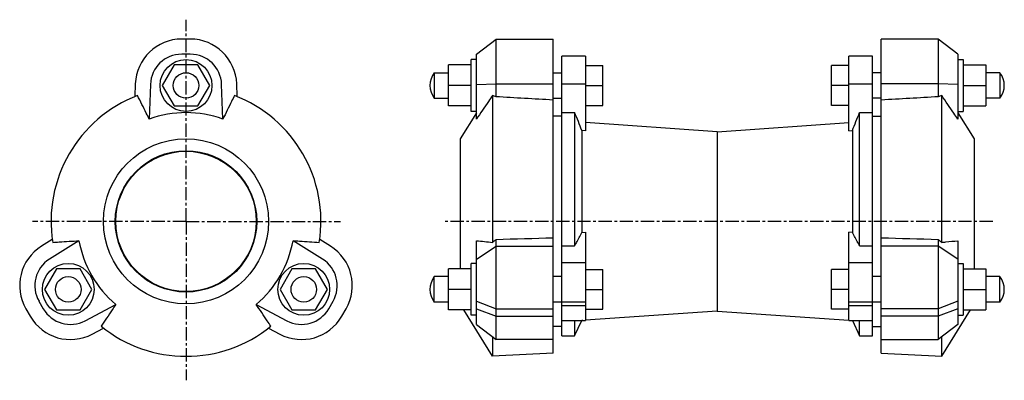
# Model space of a CAD drawing. Header units: millimetres. Extents: x 35 to 491, y 39 to 206.
import ezdxf

# ---------------------------------------------------------------- set-up
doc = ezdxf.new("R2010")
doc.units = ezdxf.units.MM
doc.header["$LTSCALE"] = 16.335
doc.linetypes.add('CENTER', pattern=[0.6, 0.375, -0.075, 0.075, -0.075])
doc.layers.get('0').update_dxf_attribs({"linetype": 'CONTINUOUS'})
doc.layers.add('DEFAULT_1', color=7, linetype='CENTER')

msp = doc.modelspace()

# ---------------------------------------------------------------- linework, layer by layer
at = {"color": 7, "linetype": 'Continuous'}
for p, q in [((113.59, 197.1), (109.59, 197.1)), ((246.08, 190.1), (255.18, 197.1)), ((255.18, 170.37), (255.18, 197.1)), ((255.18, 197.1), (281.58, 197.1)), ((281.58, 51.59), (281.58, 197.1)), ((433.58, 51.59), (433.58, 197.1)), ((459.98, 197.1), (433.58, 197.1)), ((459.98, 197.1), (459.98, 170.37)), ((469.08, 190.1), (459.98, 197.1)), ((113.59, 190.1), (109.59, 190.1)), ((243.58, 163.6), (243.58, 187.6)), ((246.08, 187.6), (243.58, 187.6)), ((246.08, 160.03), (246.08, 190.1)), ((285.58, 59.63), (285.58, 189.12)), ((296.58, 189.12), (285.58, 189.12)), ((296.58, 189.12), (296.58, 154.56)), ((418.58, 154.56), (418.58, 189.12)), ((429.58, 189.12), (418.58, 189.12)), ((429.58, 59.63), (429.58, 189.12)), ((469.08, 190.1), (469.08, 160.03)), ((469.08, 187.6), (471.58, 187.6)), ((471.58, 187.6), (471.58, 163.6)), ((106.11, 185.1), (100.62, 175.6)), ((117.08, 185.1), (106.11, 185.1)), ((122.56, 175.6), (117.08, 185.1)), ((233.13, 166.1), (233.13, 185.1)), ((243.58, 185.1), (233.13, 185.1)), ((296.58, 184.86), (304.58, 184.86)), ((304.58, 166.38), (304.58, 184.86)), ((410.58, 166.38), (410.58, 184.86)), ((418.58, 184.86), (410.58, 184.86)), ((471.58, 185.1), (482.03, 185.1)), ((482.03, 185.1), (482.03, 166.1)), ((226.58, 181.54), (226.58, 169.7)), ((226.58, 181.54), (233.13, 181.54)), ((281.58, 181.54), (285.58, 181.54)), ((433.58, 181.54), (429.58, 181.54)), ((488.58, 181.54), (482.03, 181.54)), ((488.58, 181.54), (488.58, 169.7)), ((88.1, 176.35), (87.9, 170.45)), ((95.1, 176.1), (94.54, 160.03)), ((100.62, 175.6), (106.11, 166.1)), ((117.08, 166.1), (122.56, 175.6)), ((128.64, 160.03), (128.08, 176.1)), ((135.28, 170.45), (135.08, 176.35)), ((243.58, 175.6), (233.13, 175.6)), ((296.58, 175.62), (304.58, 175.62)), ((418.58, 175.62), (410.58, 175.62)), ((471.58, 175.6), (482.03, 175.6)), ((226.58, 169.7), (233.13, 169.7)), ((253.58, 170.96), (253.58, 102.9)), ((281.58, 169.7), (285.58, 169.7)), ((433.58, 169.7), (429.58, 169.7)), ((461.58, 102.9), (461.58, 170.96)), ((488.58, 169.7), (482.03, 169.7)), ((106.11, 166.1), (117.08, 166.1)), ((243.58, 166.1), (233.13, 166.1)), ((296.58, 166.38), (304.58, 166.38)), ((418.58, 166.38), (410.58, 166.38)), ((471.58, 166.1), (482.03, 166.1)), ((246.08, 163), (238.58, 150.88)), ((246.08, 163.6), (243.58, 163.6)), ((285.58, 161.38), (281.58, 161.38)), ((285.58, 163.11), (291.59, 163.11)), ((291.59, 163.11), (291.59, 101.36)), ((423.56, 163.11), (429.58, 163.11)), ((423.56, 101.36), (423.56, 163.11)), ((429.57, 161.38), (433.58, 161.38)), ((469.08, 163.6), (471.58, 163.6)), ((469.08, 163), (476.58, 150.88)), ((357.58, 154.14), (296.58, 158.41)), ((357.58, 154.14), (418.58, 158.41)), ((238.58, 150.88), (238.58, 90.64)), ((294.9, 154.71), (294.9, 107.45)), ((296.58, 154.56), (294.9, 154.71)), ((357.58, 154.14), (357.58, 71.11)), ((418.58, 154.56), (420.25, 154.71)), ((420.25, 154.71), (420.25, 107.45)), ((476.58, 150.88), (476.58, 90.64)), ((294.9, 107.45), (296.58, 107.57)), ((296.58, 107.57), (296.58, 66.77)), ((418.58, 66.77), (418.58, 107.57)), ((420.25, 107.45), (418.58, 107.57)), ((49.67, 104.23), (44.67, 101.11)), ((62.02, 103.69), (48.38, 95.17)), ((174.81, 95.17), (161.17, 103.69)), ((178.52, 101.11), (173.52, 104.23)), ((246.08, 64.91), (246.08, 103.69)), ((255.18, 57.91), (255.18, 104.28)), ((285.58, 101.36), (291.59, 101.36)), ((423.56, 101.36), (429.58, 101.36)), ((459.98, 104.28), (459.98, 57.91)), ((469.08, 103.69), (469.08, 64.91)), ((243.58, 69.14), (243.58, 93.14)), ((246.08, 93.14), (243.58, 93.14)), ((469.08, 93.14), (471.58, 93.14)), ((471.58, 93.14), (471.58, 69.14)), ((51.57, 90.64), (46.09, 81.14)), ((62.54, 90.64), (51.57, 90.64)), ((68.03, 81.14), (62.54, 90.64)), ((160.64, 90.64), (155.15, 81.14)), ((171.61, 90.64), (160.64, 90.64)), ((177.09, 81.14), (171.61, 90.64)), ((226.58, 75.21), (226.58, 87.05)), ((233.13, 87.05), (226.58, 87.05)), ((233.13, 71.64), (233.13, 90.64)), ((243.58, 90.64), (233.13, 90.64)), ((285.58, 87.05), (281.58, 87.05)), ((296.58, 90.37), (304.58, 90.37)), ((304.58, 71.89), (304.58, 90.37)), ((418.58, 90.37), (410.58, 90.37)), ((410.58, 71.89), (410.58, 90.37)), ((433.58, 87.05), (429.58, 87.05)), ((471.58, 90.64), (482.03, 90.64)), ((482.03, 90.64), (482.03, 71.64)), ((488.58, 87.05), (482.03, 87.05)), ((488.58, 75.21), (488.58, 87.05)), ((46.09, 81.14), (51.57, 71.64)), ((62.54, 71.64), (68.03, 81.14)), ((155.15, 81.14), (160.64, 71.64)), ((171.61, 71.64), (177.09, 81.14)), ((243.58, 81.14), (233.13, 81.14)), ((296.58, 81.13), (304.58, 81.13)), ((418.58, 81.13), (410.58, 81.13)), ((471.58, 81.14), (482.03, 81.14)), ((43.5, 75.63), (45.5, 72.16)), ((64.87, 66.61), (79.07, 74.16)), ((144.12, 74.16), (158.32, 66.61)), ((177.68, 72.16), (179.68, 75.63)), ((233.13, 75.21), (226.58, 75.21)), ((285.58, 75.21), (281.58, 75.21)), ((433.58, 75.21), (429.58, 75.21)), ((488.58, 75.21), (482.03, 75.21)), ((37.44, 72.13), (39.44, 68.66)), ((51.57, 71.64), (62.54, 71.64)), ((160.64, 71.64), (171.61, 71.64)), ((183.74, 68.66), (185.74, 72.13)), ((243.58, 71.64), (233.13, 71.64)), ((253.58, 50.13), (240.27, 71.64)), ((246.08, 69.14), (243.58, 69.14)), ((357.58, 71.11), (296.57, 66.84)), ((296.58, 71.89), (304.58, 71.89)), ((357.58, 71.11), (418.58, 66.84)), ((418.58, 71.89), (410.58, 71.89)), ((461.58, 50.13), (474.89, 71.64)), ((469.08, 69.14), (471.58, 69.14)), ((471.58, 71.64), (482.03, 71.64)), ((246.08, 64.91), (255.18, 57.91)), ((285.58, 63.88), (281.58, 63.88)), ((285.58, 66.77), (296.58, 66.77)), ((291.59, 66.77), (291.59, 59.63)), ((291.59, 59.63), (294.9, 66.73)), ((294.9, 66.77), (294.9, 66.73)), ((295.44, 66.77), (294.9, 66.73)), ((418.58, 66.77), (429.58, 66.77)), ((419.71, 66.77), (420.25, 66.73)), ((420.25, 66.77), (420.25, 66.73)), ((420.25, 66.73), (423.56, 59.63)), ((423.56, 59.63), (423.56, 66.77)), ((429.57, 63.88), (433.58, 63.88)), ((469.08, 64.91), (459.98, 57.91)), ((68.15, 60.43), (73.36, 63.2)), ((149.83, 63.2), (155.03, 60.43)), ((285.58, 59.63), (291.59, 59.63)), ((423.56, 59.63), (429.58, 59.63)), ((253.58, 59.14), (253.58, 50.13)), ((281.58, 57.91), (255.18, 57.91)), ((433.58, 57.91), (459.98, 57.91)), ((461.58, 50.13), (461.58, 59.14)), ((281.58, 51.59), (253.58, 50.13)), ((433.58, 51.59), (461.58, 50.13))]:
    msp.add_line(p, q, dxfattribs=at)
at = {"color": 9, "linetype": 'Continuous'}
for p, q in [((246.08, 176.1), (255.18, 176.35)), ((255.18, 176.35), (281.58, 176.35)), ((296.58, 176.26), (285.58, 176.26)), ((429.58, 176.26), (418.58, 176.26)), ((459.98, 176.35), (433.58, 176.35)), ((469.08, 176.1), (459.98, 176.35)), ((246.08, 95.17), (255.18, 101.11)), ((255.18, 101.11), (281.58, 101.11)), ((459.98, 101.11), (433.58, 101.11)), ((469.08, 95.17), (459.98, 101.11)), ((296.58, 93.36), (285.58, 93.36)), ((429.58, 93.36), (418.58, 93.36)), ((246.08, 75.63), (255.18, 72.13)), ((296.58, 75.25), (285.58, 75.25)), ((296.58, 73.52), (285.58, 73.52)), ((429.58, 75.25), (418.58, 75.25)), ((429.58, 73.52), (418.58, 73.52)), ((469.08, 75.63), (459.98, 72.13)), ((246.08, 72.16), (255.18, 68.66)), ((255.18, 72.13), (281.58, 72.13)), ((255.18, 68.66), (281.58, 68.66)), ((459.98, 72.13), (433.58, 72.13)), ((459.98, 68.66), (433.58, 68.66)), ((469.08, 72.16), (459.98, 68.66))]:
    msp.add_line(p, q, dxfattribs=at)
at = {"color": 7, "linetype": 'Continuous'}
for centre, radius in [((111.59, 175.6), 12), ((111.59, 175.62), 5.92), ((111.59, 112.63), 38.25), ((111.59, 112.63), 32.75), ((111.59, 112.63), 32.5), ((57.06, 81.14), 12), ((166.12, 81.14), 12), ((57.04, 81.13), 5.92), ((166.14, 81.13), 5.92)]:
    msp.add_circle(centre, radius, dxfattribs=at)
for centre, radius, start, end in [((109.59, 175.6), 21.5, 90, 178), ((113.59, 175.6), 21.5, 2, 90), ((109.59, 175.6), 14.5, 90, 178), ((113.59, 175.6), 14.5, 2, 90), ((234.33, 175.62), 9.75, 142.6471, 217.3529), ((480.82, 175.62), 9.75, 322.6471, 37.3529), ((111.59, 112.63), 62.5, 111.0447, 188.9553), ((111.59, 112.63), 62.5, 351.0447, 68.9553), ((111.59, 112.63), 50.38, 70.2139, 109.7861), ((56.06, 82.88), 21.5, 122, 210), ((111.59, 112.63), 50.38, 190.2139, 229.7861), ((111.59, 112.63), 50.38, 310.2139, 349.7861), ((167.12, 82.88), 21.5, 330, 58), ((620.92, 3598.26), 3514.61, 263.87752, 264.00047), ((56.06, 82.88), 14.5, 122, 210), ((167.12, 82.88), 14.5, 330, 58), ((234.33, 81.13), 9.75, 142.6471, 217.3529), ((480.82, 81.13), 9.75, 322.6471, 37.3529), ((58.06, 79.41), 21.5, 210, 298), ((58.06, 79.41), 14.5, 210, 298), ((165.12, 79.41), 21.5, 242, 330), ((165.12, 79.41), 14.5, 242, 330), ((111.59, 112.63), 62.5, 231.0447, 308.9553)]:
    msp.add_arc(centre, radius, start, end, dxfattribs=at)
for centre, major_axis, ratio, start_param, end_param in [((216.06, 112.47), (83.7, 5.44), 0.765639, 1.035449, 1.056917), ((499.09, 112.47), (83.7, -5.44), 0.765639, 2.084676, 2.106143), ((216.06, 108.9), (82.15, 60.34), 0.274948, -1.305932, -1.284465), ((499.09, 108.9), (82.15, -60.34), 0.274948, -1.857128, -1.83566)]:
    msp.add_ellipse(centre, major_axis=major_axis, ratio=ratio, start_param=start_param, end_param=end_param, dxfattribs=at)
for points, knots in [([(94.54, 160.03), (94.09, 160.94), (92.3, 164.58), (90.5, 168.23), (89.15, 170.96)], [0, 0, 0, 0, 0.250057, 1, 1, 1, 1]), ([(134.04, 170.96), (133.59, 170.05), (131.79, 166.41), (129.99, 162.76), (128.64, 160.03)], [0, 0, 0, 0, 0.249948, 1, 1, 1, 1]), ([(253.58, 170.96), (252.95, 170.05), (250.45, 166.41), (247.95, 162.76), (246.08, 160.03)], [0, 0, 0, 0, 0.249975, 1, 1, 1, 1]), ([(469.08, 160.03), (468.45, 160.94), (465.95, 164.58), (463.45, 168.23), (461.58, 170.96)], [0, 0, 0, 0, 0.250028, 1, 1, 1, 1]), ([(294.9, 154.71), (294.38, 156.12), (293.3, 158.92), (292.17, 161.71), (291.59, 163.11)], [0, 0, 0, 0, 0.496992, 1, 1, 1, 1]), ([(420.25, 154.71), (420.77, 156.12), (421.85, 158.92), (422.98, 161.71), (423.56, 163.11)], [0, 0, 0, 0, 0.496993, 1, 1, 1, 1]), ([(291.59, 101.36), (291.89, 101.84), (293.07, 103.83), (294.15, 105.87), (294.9, 107.45)], [0, 0, 0, 0, 0.243864, 1, 1, 1, 1]), ([(423.56, 101.36), (423.27, 101.84), (422.09, 103.83), (421, 105.87), (420.25, 107.45)], [0, 0, 0, 0, 0.243864, 1, 1, 1, 1]), ([(49.85, 102.9), (50.87, 102.96), (54.92, 103.23), (58.97, 103.49), (62.02, 103.69)], [0, 0, 0, 0, 0.249948, 1, 1, 1, 1]), ([(161.17, 103.69), (162.18, 103.63), (166.24, 103.36), (170.29, 103.1), (173.33, 102.9)], [0, 0, 0, 0, 0.250057, 1, 1, 1, 1]), ([(461.58, 102.9), (462.2, 102.96), (464.7, 103.23), (467.2, 103.49), (469.08, 103.69)], [0, 0, 0, 0, 0.250117, 1, 1, 1, 1]), ([(79.07, 74.16), (78.5, 73.31), (76.24, 69.94), (73.99, 66.56), (72.3, 64.02)], [0, 0, 0, 0, 0.250057, 1, 1, 1, 1]), ([(150.89, 64.02), (150.32, 64.87), (148.07, 68.25), (145.81, 71.63), (144.12, 74.16)], [0, 0, 0, 0, 0.249948, 1, 1, 1, 1])]:
    msp.add_open_spline(points, degree=3, knots=knots, dxfattribs=at)
for points in [[(281.58, 168.85), (272.78, 169.36), (263.98, 169.86), (255.18, 170.37)], [(459.98, 170.37), (451.18, 169.86), (442.38, 169.36), (433.58, 168.85)], [(255.18, 104.28), (263.98, 104.54), (272.78, 104.81), (281.58, 105.08)], [(433.58, 105.08), (442.38, 104.81), (451.18, 104.54), (459.98, 104.28)]]:
    msp.add_open_spline(points, degree=3, dxfattribs=at)
at = {"layer": 'DEFAULT_1', "color": 7, "linetype": 'CENTER'}
for p, q in [((111.59, 112.63), (111.59, 206.09)), ((111.59, 112.63), (40.48, 112.63)), ((111.59, 112.63), (183.18, 112.63)), ((111.59, 112.63), (111.59, 38.99)), ((485.22, 112.63), (231.33, 112.63))]:
    msp.add_line(p, q, dxfattribs=at)

doc.saveas('drawing.dxf')
